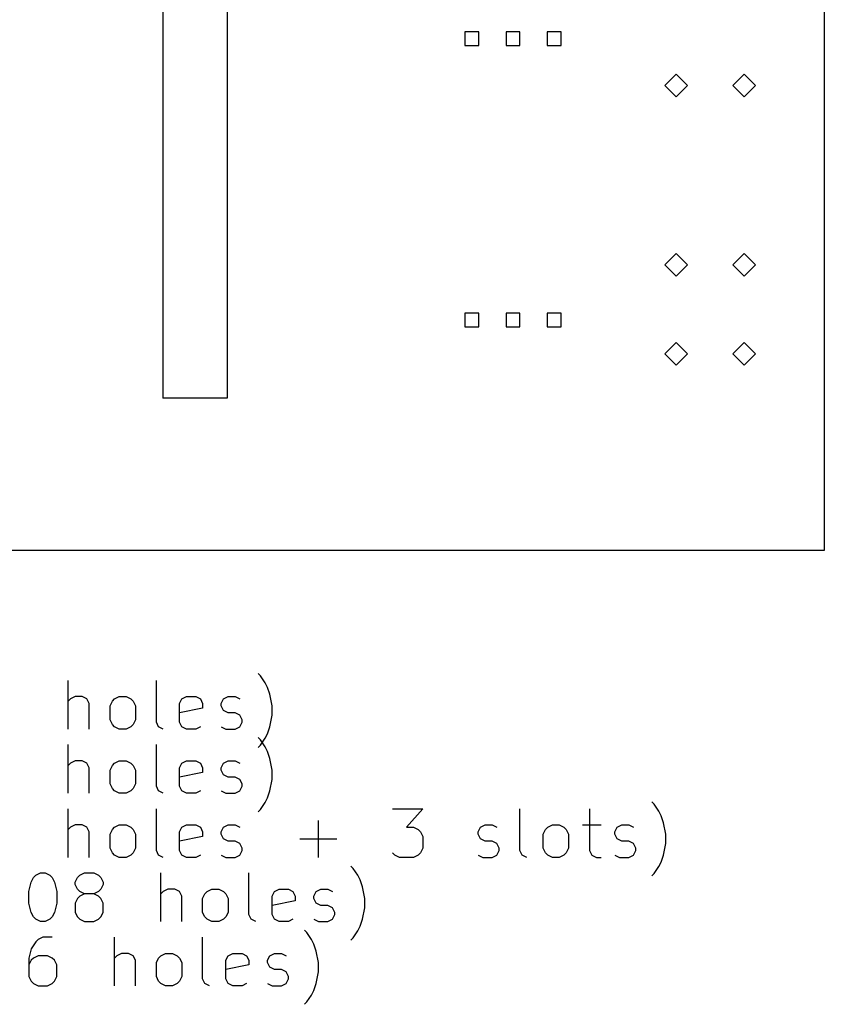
# Model space of a CAD drawing. Extents: x 37 to 138, y -165 to -40.
# Tile 2 of 3: x 89 to 138, y -165 to -104. Entities that reach past the tile are written whole.
import ezdxf

# ---------------------------------------------------------------- set-up
doc = ezdxf.new("R2010")
doc.units = 0
doc.layers.add('BLACK', color=7, linetype='CONTINUOUS')

msp = doc.modelspace()

# ---------------------------------------------------------------- linework, layer by layer
at = {"layer": 'BLACK', "linetype": 'CONTINUOUS'}
for p, q in [((138.227, -40.0304), (138.227, -137.211)), ((97.4344, -49.1744), (97.4344, -127.813)), ((101.397, -49.1744), (101.397, -127.813)), ((116.908, -105.206), (116.06, -105.206)), ((116.06, -105.206), (116.06, -106.054)), ((116.908, -106.054), (116.908, -105.206)), ((119.448, -105.206), (118.6, -105.206)), ((118.6, -105.206), (118.6, -106.054)), ((119.448, -106.054), (119.448, -105.206)), ((121.988, -105.206), (121.14, -105.206)), ((121.14, -105.206), (121.14, -106.054)), ((121.988, -106.054), (121.988, -105.206)), ((116.06, -106.054), (116.908, -106.054)), ((118.6, -106.054), (119.448, -106.054)), ((121.14, -106.054), (121.988, -106.054)), ((129.083, -107.822), (128.383, -108.522)), ((129.783, -108.522), (129.083, -107.822)), ((133.283, -107.822), (132.583, -108.522)), ((133.983, -108.522), (133.283, -107.822)), ((128.383, -108.522), (129.083, -109.222)), ((129.083, -109.222), (129.783, -108.522)), ((132.583, -108.522), (133.283, -109.222)), ((133.283, -109.222), (133.983, -108.522)), ((129.083, -118.883), (128.383, -119.583)), ((129.783, -119.583), (129.083, -118.883)), ((133.283, -118.883), (132.583, -119.583)), ((133.983, -119.583), (133.283, -118.883)), ((128.383, -119.583), (129.083, -120.283)), ((129.083, -120.283), (129.783, -119.583)), ((132.583, -119.583), (133.283, -120.283)), ((133.283, -120.283), (133.983, -119.583)), ((116.908, -122.563), (116.06, -122.563)), ((116.06, -122.563), (116.06, -123.411)), ((116.908, -123.411), (116.908, -122.563)), ((119.448, -122.563), (118.6, -122.563)), ((118.6, -122.563), (118.6, -123.411)), ((119.448, -123.411), (119.448, -122.563)), ((121.988, -122.563), (121.14, -122.563)), ((121.14, -122.563), (121.14, -123.411)), ((121.988, -123.411), (121.988, -122.563)), ((116.06, -123.411), (116.908, -123.411)), ((118.6, -123.411), (119.448, -123.411)), ((121.14, -123.411), (121.988, -123.411)), ((129.083, -124.383), (128.383, -125.083)), ((129.783, -125.083), (129.083, -124.383)), ((133.283, -124.383), (132.583, -125.083)), ((133.983, -125.083), (133.283, -124.383)), ((128.383, -125.083), (129.083, -125.783)), ((129.083, -125.783), (129.783, -125.083)), ((132.583, -125.083), (133.283, -125.783)), ((133.283, -125.783), (133.983, -125.083)), ((101.397, -127.813), (97.4344, -127.813)), ((138.227, -137.211), (38.5064, -137.211)), ((103.454, -144.942), (103.311, -144.799)), ((103.739, -145.371), (103.454, -144.942)), ((91.5964, -148.228), (91.5964, -145.228)), ((97.025, -147.799), (97.025, -145.228)), ((103.882, -145.657), (103.739, -145.371)), ((104.025, -146.085), (103.882, -145.657)), ((91.7393, -146.371), (91.5964, -146.514)), ((92.025, -146.228), (91.7393, -146.371)), ((92.4535, -146.228), (92.025, -146.228)), ((92.7393, -146.371), (92.4535, -146.228)), ((92.8821, -146.657), (92.7393, -146.371)), ((94.3107, -146.514), (94.4535, -146.371)), ((94.4535, -146.371), (94.7393, -146.228)), ((94.7393, -146.228), (95.1678, -146.228)), ((95.1678, -146.228), (95.4535, -146.371)), ((95.4535, -146.371), (95.5964, -146.514)), ((98.4535, -146.657), (98.5964, -146.371)), ((98.5964, -146.371), (98.8821, -146.228)), ((98.8821, -146.228), (99.4535, -146.228)), ((99.4535, -146.228), (99.7393, -146.371)), ((99.7393, -146.371), (99.8821, -146.657)), ((101.025, -146.657), (101.168, -146.371)), ((101.168, -146.371), (101.454, -146.228)), ((101.454, -146.228), (101.882, -146.228)), ((101.882, -146.228), (102.168, -146.371)), ((104.168, -146.799), (104.025, -146.085)), ((92.8821, -148.228), (92.8821, -146.657)), ((94.1678, -146.799), (94.3107, -146.514)), ((94.1678, -147.657), (94.1678, -146.799)), ((95.5964, -146.514), (95.7393, -146.799)), ((95.7393, -146.799), (95.7393, -147.657)), ((98.4535, -147.799), (98.4535, -146.657)), ((99.8821, -146.942), (98.4535, -147.228)), ((99.8821, -146.657), (99.8821, -146.942)), ((101.025, -146.799), (101.025, -146.657)), ((101.168, -147.085), (101.025, -146.799)), ((104.168, -147.371), (104.168, -146.799)), ((101.454, -147.228), (101.168, -147.085)), ((101.882, -147.228), (101.454, -147.228)), ((102.168, -147.371), (101.882, -147.228)), ((102.311, -147.657), (102.168, -147.371)), ((104.025, -148.085), (104.168, -147.371)), ((94.3107, -147.942), (94.1678, -147.657)), ((94.4535, -148.085), (94.3107, -147.942)), ((94.7393, -148.228), (94.4535, -148.085)), ((95.4535, -148.085), (95.1678, -148.228)), ((95.5964, -147.942), (95.4535, -148.085)), ((95.7393, -147.657), (95.5964, -147.942)), ((97.1678, -148.085), (97.025, -147.799)), ((97.4535, -148.228), (97.1678, -148.085)), ((98.5964, -148.085), (98.4535, -147.799)), ((98.8821, -148.228), (98.5964, -148.085)), ((99.7393, -148.085), (99.4535, -148.228)), ((101.025, -148.085), (101.311, -148.228)), ((101.882, -148.228), (102.168, -148.085)), ((102.168, -148.085), (102.311, -147.799)), ((102.311, -147.799), (102.311, -147.657)), ((103.882, -148.514), (104.025, -148.085)), ((95.1678, -148.228), (94.7393, -148.228)), ((99.4535, -148.228), (98.8821, -148.228)), ((101.311, -148.228), (101.882, -148.228)), ((103.454, -148.902), (103.311, -148.759)), ((103.454, -149.228), (103.739, -148.799)), ((103.739, -148.799), (103.882, -148.514)), ((91.5964, -152.188), (91.5964, -149.188)), ((97.025, -151.759), (97.025, -149.188)), ((103.311, -149.371), (103.454, -149.228)), ((103.739, -149.331), (103.454, -148.902)), ((103.882, -149.617), (103.739, -149.331)), ((104.025, -150.045), (103.882, -149.617)), ((104.168, -150.759), (104.025, -150.045)), ((91.7393, -150.331), (91.5964, -150.474)), ((92.025, -150.188), (91.7393, -150.331)), ((92.4535, -150.188), (92.025, -150.188)), ((92.7393, -150.331), (92.4535, -150.188)), ((92.8821, -150.617), (92.7393, -150.331)), ((92.8821, -152.188), (92.8821, -150.617)), ((94.1678, -150.759), (94.3107, -150.474)), ((94.3107, -150.474), (94.4535, -150.331)), ((94.4535, -150.331), (94.7393, -150.188)), ((94.7393, -150.188), (95.1678, -150.188)), ((95.1678, -150.188), (95.4535, -150.331)), ((95.4535, -150.331), (95.5964, -150.474)), ((95.5964, -150.474), (95.7393, -150.759)), ((98.4535, -150.617), (98.5964, -150.331)), ((98.4535, -151.759), (98.4535, -150.617)), ((98.5964, -150.331), (98.8821, -150.188)), ((98.8821, -150.188), (99.4535, -150.188)), ((99.4535, -150.188), (99.7393, -150.331)), ((99.7393, -150.331), (99.8821, -150.617)), ((99.8821, -150.617), (99.8821, -150.902)), ((101.025, -150.617), (101.168, -150.331)), ((101.025, -150.759), (101.025, -150.617)), ((101.168, -150.331), (101.454, -150.188)), ((101.454, -150.188), (101.882, -150.188)), ((101.882, -150.188), (102.168, -150.331)), ((94.1678, -151.617), (94.1678, -150.759)), ((95.7393, -150.759), (95.7393, -151.617)), ((99.8821, -150.902), (98.4535, -151.188)), ((101.168, -151.045), (101.025, -150.759)), ((101.454, -151.188), (101.168, -151.045)), ((101.882, -151.188), (101.454, -151.188)), ((102.168, -151.331), (101.882, -151.188)), ((104.168, -151.331), (104.168, -150.759)), ((94.3107, -151.902), (94.1678, -151.617)), ((95.7393, -151.617), (95.5964, -151.902)), ((97.1678, -152.045), (97.025, -151.759)), ((98.5964, -152.045), (98.4535, -151.759)), ((102.311, -151.617), (102.168, -151.331)), ((102.168, -152.045), (102.311, -151.759)), ((102.311, -151.759), (102.311, -151.617)), ((104.025, -152.045), (104.168, -151.331)), ((94.4535, -152.045), (94.3107, -151.902)), ((94.7393, -152.188), (94.4535, -152.045)), ((95.1678, -152.188), (94.7393, -152.188)), ((95.4535, -152.045), (95.1678, -152.188)), ((95.5964, -151.902), (95.4535, -152.045)), ((97.4535, -152.188), (97.1678, -152.045)), ((98.8821, -152.188), (98.5964, -152.045)), ((99.4535, -152.188), (98.8821, -152.188)), ((99.7393, -152.045), (99.4535, -152.188)), ((101.025, -152.045), (101.311, -152.188)), ((101.311, -152.188), (101.882, -152.188)), ((101.882, -152.188), (102.168, -152.045)), ((103.739, -152.759), (103.882, -152.474)), ((103.882, -152.474), (104.025, -152.045)), ((103.454, -153.188), (103.739, -152.759)), ((127.739, -152.862), (127.596, -152.719)), ((128.025, -153.291), (127.739, -152.862)), ((91.5964, -156.148), (91.5964, -153.148)), ((97.025, -155.719), (97.025, -153.148)), ((103.311, -153.331), (103.454, -153.188)), ((111.596, -153.148), (113.454, -153.148)), ((113.454, -153.148), (112.454, -154.291)), ((119.454, -155.719), (119.454, -153.148)), ((123.739, -153.148), (123.739, -155.719)), ((128.168, -153.577), (128.025, -153.291)), ((128.311, -154.005), (128.168, -153.577)), ((91.7393, -154.291), (91.5964, -154.434)), ((92.025, -154.148), (91.7393, -154.291)), ((92.4535, -154.148), (92.025, -154.148)), ((92.7393, -154.291), (92.4535, -154.148)), ((92.8821, -154.577), (92.7393, -154.291)), ((94.3107, -154.434), (94.4535, -154.291)), ((94.4535, -154.291), (94.7393, -154.148)), ((94.7393, -154.148), (95.1678, -154.148)), ((95.1678, -154.148), (95.4535, -154.291)), ((95.4535, -154.291), (95.5964, -154.434)), ((98.4535, -154.577), (98.5964, -154.291)), ((98.5964, -154.291), (98.8821, -154.148)), ((98.8821, -154.148), (99.4535, -154.148)), ((99.4535, -154.148), (99.7393, -154.291)), ((99.7393, -154.291), (99.8821, -154.577)), ((101.025, -154.577), (101.168, -154.291)), ((101.168, -154.291), (101.454, -154.148)), ((101.454, -154.148), (101.882, -154.148)), ((101.882, -154.148), (102.168, -154.291)), ((107.025, -156.148), (107.025, -153.862)), ((112.454, -154.291), (112.882, -154.291)), ((112.882, -154.291), (113.168, -154.434)), ((116.882, -154.577), (117.025, -154.291)), ((117.025, -154.291), (117.311, -154.148)), ((117.311, -154.148), (117.739, -154.148)), ((117.739, -154.148), (118.025, -154.291)), ((121.025, -154.434), (121.168, -154.291)), ((121.168, -154.291), (121.454, -154.148)), ((121.454, -154.148), (121.882, -154.148)), ((121.882, -154.148), (122.168, -154.291)), ((122.168, -154.291), (122.311, -154.434)), ((123.311, -154.148), (124.454, -154.148)), ((125.311, -154.577), (125.454, -154.291)), ((125.454, -154.291), (125.739, -154.148)), ((125.739, -154.148), (126.168, -154.148)), ((126.168, -154.148), (126.454, -154.291)), ((128.454, -154.719), (128.311, -154.005)), ((92.8821, -156.148), (92.8821, -154.577)), ((94.1678, -154.719), (94.3107, -154.434)), ((94.1678, -155.577), (94.1678, -154.719)), ((95.5964, -154.434), (95.7393, -154.719)), ((95.7393, -154.719), (95.7393, -155.577)), ((98.4535, -155.719), (98.4535, -154.577)), ((99.8821, -154.862), (98.4535, -155.148)), ((99.8821, -154.577), (99.8821, -154.862)), ((101.025, -154.719), (101.025, -154.577)), ((101.168, -155.005), (101.025, -154.719)), ((113.168, -154.434), (113.311, -154.577)), ((113.311, -154.577), (113.454, -154.862)), ((113.454, -154.862), (113.454, -155.577)), ((116.882, -154.719), (116.882, -154.577)), ((117.025, -155.005), (116.882, -154.719)), ((120.882, -154.719), (121.025, -154.434)), ((120.882, -155.577), (120.882, -154.719)), ((122.311, -154.434), (122.454, -154.719)), ((122.454, -154.719), (122.454, -155.577)), ((125.311, -154.719), (125.311, -154.577)), ((125.454, -155.005), (125.311, -154.719)), ((128.454, -155.291), (128.454, -154.719)), ((101.454, -155.148), (101.168, -155.005)), ((101.882, -155.148), (101.454, -155.148)), ((102.168, -155.291), (101.882, -155.148)), ((102.311, -155.577), (102.168, -155.291)), ((105.882, -155.005), (108.168, -155.005)), ((117.311, -155.148), (117.025, -155.005)), ((117.739, -155.148), (117.311, -155.148)), ((118.025, -155.291), (117.739, -155.148)), ((118.168, -155.577), (118.025, -155.291)), ((125.739, -155.148), (125.454, -155.005)), ((126.168, -155.148), (125.739, -155.148)), ((126.454, -155.291), (126.168, -155.148)), ((126.596, -155.577), (126.454, -155.291)), ((128.311, -156.005), (128.454, -155.291)), ((94.3107, -155.862), (94.1678, -155.577)), ((94.4535, -156.005), (94.3107, -155.862)), ((94.7393, -156.148), (94.4535, -156.005)), ((95.4535, -156.005), (95.1678, -156.148)), ((95.5964, -155.862), (95.4535, -156.005)), ((95.7393, -155.577), (95.5964, -155.862)), ((97.1678, -156.005), (97.025, -155.719)), ((97.4535, -156.148), (97.1678, -156.005)), ((98.5964, -156.005), (98.4535, -155.719)), ((98.8821, -156.148), (98.5964, -156.005)), ((99.7393, -156.005), (99.4535, -156.148)), ((101.025, -156.005), (101.311, -156.148)), ((101.882, -156.148), (102.168, -156.005)), ((102.168, -156.005), (102.311, -155.719)), ((102.311, -155.719), (102.311, -155.577)), ((111.739, -156.005), (111.596, -155.862)), ((112.025, -156.148), (111.739, -156.005)), ((113.168, -156.005), (112.882, -156.148)), ((113.311, -155.862), (113.168, -156.005)), ((113.454, -155.577), (113.311, -155.862)), ((116.882, -156.005), (117.168, -156.148)), ((117.739, -156.148), (118.025, -156.005)), ((118.025, -156.005), (118.168, -155.719)), ((118.168, -155.719), (118.168, -155.577)), ((119.596, -156.005), (119.454, -155.719)), ((119.882, -156.148), (119.596, -156.005)), ((121.025, -155.862), (120.882, -155.577)), ((121.168, -156.005), (121.025, -155.862)), ((121.454, -156.148), (121.168, -156.005)), ((122.168, -156.005), (121.882, -156.148)), ((122.311, -155.862), (122.168, -156.005)), ((122.454, -155.577), (122.311, -155.862)), ((123.739, -155.719), (123.882, -156.005)), ((123.882, -156.005), (124.168, -156.148)), ((125.311, -156.005), (125.596, -156.148)), ((126.168, -156.148), (126.454, -156.005)), ((126.454, -156.005), (126.596, -155.719)), ((126.596, -155.719), (126.596, -155.577)), ((128.168, -156.434), (128.311, -156.005)), ((95.1678, -156.148), (94.7393, -156.148)), ((99.4535, -156.148), (98.8821, -156.148)), ((101.311, -156.148), (101.882, -156.148)), ((109.168, -156.822), (109.025, -156.679)), ((112.882, -156.148), (112.025, -156.148)), ((117.168, -156.148), (117.739, -156.148)), ((121.882, -156.148), (121.454, -156.148)), ((124.168, -156.148), (124.454, -156.148)), ((125.596, -156.148), (126.168, -156.148)), ((127.739, -157.148), (128.025, -156.719)), ((128.025, -156.719), (128.168, -156.434)), ((89.4535, -157.394), (89.5964, -157.251)), ((89.5964, -157.251), (89.8821, -157.108)), ((89.8821, -157.108), (90.1678, -157.108)), ((90.1678, -157.108), (90.4535, -157.251)), ((90.4535, -157.251), (90.5964, -157.394)), ((92.1678, -157.394), (92.3107, -157.251)), ((92.3107, -157.251), (92.5964, -157.108)), ((92.5964, -157.108), (93.1678, -157.108)), ((93.1678, -157.108), (93.4535, -157.251)), ((93.4535, -157.251), (93.5964, -157.394)), ((97.3107, -160.108), (97.3107, -157.108)), ((102.739, -159.679), (102.739, -157.108)), ((109.454, -157.251), (109.168, -156.822)), ((109.596, -157.537), (109.454, -157.251)), ((127.596, -157.291), (127.739, -157.148)), ((89.1678, -158.251), (89.3107, -157.679)), ((89.3107, -157.679), (89.4535, -157.394)), ((90.5964, -157.394), (90.7393, -157.679)), ((90.7393, -157.679), (90.8821, -158.251)), ((92.025, -157.679), (92.1678, -157.394)), ((92.025, -157.822), (92.025, -157.679)), ((92.1678, -158.108), (92.025, -157.822)), ((93.5964, -157.394), (93.7393, -157.679)), ((93.7393, -157.822), (93.5964, -158.108)), ((93.7393, -157.679), (93.7393, -157.822)), ((109.739, -157.965), (109.596, -157.537)), ((89.1678, -158.965), (89.1678, -158.251)), ((90.8821, -158.251), (90.8821, -158.965)), ((92.3107, -158.251), (92.1678, -158.108)), ((92.3107, -158.537), (92.1678, -158.679)), ((92.5964, -158.394), (92.3107, -158.251)), ((92.5964, -158.394), (92.3107, -158.537)), ((93.1678, -158.394), (92.5964, -158.394)), ((93.4535, -158.251), (93.1678, -158.394)), ((93.4535, -158.537), (93.1678, -158.394)), ((93.5964, -158.108), (93.4535, -158.251)), ((93.5964, -158.679), (93.4535, -158.537)), ((97.4535, -158.251), (97.3107, -158.394)), ((97.7393, -158.108), (97.4535, -158.251)), ((98.1678, -158.108), (97.7393, -158.108)), ((98.4535, -158.251), (98.1678, -158.108)), ((98.5964, -158.537), (98.4535, -158.251)), ((98.5964, -160.108), (98.5964, -158.537)), ((99.8821, -158.679), (100.025, -158.394)), ((100.025, -158.394), (100.168, -158.251)), ((100.168, -158.251), (100.454, -158.108)), ((100.454, -158.108), (100.882, -158.108)), ((100.882, -158.108), (101.168, -158.251)), ((101.168, -158.251), (101.311, -158.394)), ((101.311, -158.394), (101.454, -158.679)), ((104.168, -158.537), (104.311, -158.251)), ((104.168, -159.679), (104.168, -158.537)), ((104.311, -158.251), (104.596, -158.108)), ((104.596, -158.108), (105.168, -158.108)), ((105.168, -158.108), (105.454, -158.251)), ((105.454, -158.251), (105.596, -158.537)), ((105.596, -158.537), (105.596, -158.822)), ((106.739, -158.537), (106.882, -158.251)), ((106.739, -158.679), (106.739, -158.537)), ((106.882, -158.251), (107.168, -158.108)), ((107.168, -158.108), (107.596, -158.108)), ((107.596, -158.108), (107.882, -158.251)), ((109.882, -158.679), (109.739, -157.965)), ((89.3107, -159.537), (89.1678, -158.965)), ((90.8821, -158.965), (90.7393, -159.537)), ((92.1678, -158.679), (92.025, -158.965)), ((92.025, -158.965), (92.025, -159.537)), ((93.7393, -158.965), (93.5964, -158.679)), ((93.7393, -159.537), (93.7393, -158.965)), ((99.8821, -159.537), (99.8821, -158.679)), ((101.454, -158.679), (101.454, -159.537)), ((105.596, -158.822), (104.168, -159.108)), ((106.882, -158.965), (106.739, -158.679)), ((107.168, -159.108), (106.882, -158.965)), ((107.596, -159.108), (107.168, -159.108)), ((107.882, -159.251), (107.596, -159.108)), ((109.882, -159.251), (109.882, -158.679)), ((89.4535, -159.822), (89.3107, -159.537)), ((90.7393, -159.537), (90.5964, -159.822)), ((92.025, -159.537), (92.1678, -159.822)), ((93.5964, -159.822), (93.7393, -159.537)), ((100.025, -159.822), (99.8821, -159.537)), ((101.454, -159.537), (101.311, -159.822)), ((102.882, -159.965), (102.739, -159.679)), ((104.311, -159.965), (104.168, -159.679)), ((108.025, -159.537), (107.882, -159.251)), ((107.882, -159.965), (108.025, -159.679)), ((108.025, -159.679), (108.025, -159.537)), ((109.739, -159.965), (109.882, -159.251)), ((89.5964, -159.965), (89.4535, -159.822)), ((89.8821, -160.108), (89.5964, -159.965)), ((90.1678, -160.108), (89.8821, -160.108)), ((90.4535, -159.965), (90.1678, -160.108)), ((90.5964, -159.822), (90.4535, -159.965)), ((92.1678, -159.822), (92.3107, -159.965)), ((92.3107, -159.965), (92.5964, -160.108)), ((92.5964, -160.108), (93.1678, -160.108)), ((93.1678, -160.108), (93.4535, -159.965)), ((93.4535, -159.965), (93.5964, -159.822)), ((100.168, -159.965), (100.025, -159.822)), ((100.454, -160.108), (100.168, -159.965)), ((100.882, -160.108), (100.454, -160.108)), ((101.168, -159.965), (100.882, -160.108)), ((101.311, -159.822), (101.168, -159.965)), ((103.168, -160.108), (102.882, -159.965)), ((104.596, -160.108), (104.311, -159.965)), ((105.168, -160.108), (104.596, -160.108)), ((105.454, -159.965), (105.168, -160.108)), ((106.739, -159.965), (107.025, -160.108)), ((107.025, -160.108), (107.596, -160.108)), ((107.596, -160.108), (107.882, -159.965)), ((109.596, -160.394), (109.739, -159.965)), ((106.311, -160.782), (106.168, -160.639)), ((106.596, -161.211), (106.311, -160.782)), ((109.168, -161.108), (109.454, -160.679)), ((109.454, -160.679), (109.596, -160.394)), ((89.5964, -161.354), (89.3107, -161.782)), ((89.7393, -161.211), (89.5964, -161.354)), ((90.025, -161.068), (89.7393, -161.211)), ((90.5964, -161.068), (90.025, -161.068)), ((94.4535, -164.068), (94.4535, -161.068)), ((99.8821, -163.639), (99.8821, -161.068)), ((106.739, -161.497), (106.596, -161.211)), ((106.882, -161.925), (106.739, -161.497)), ((109.025, -161.251), (109.168, -161.108)), ((89.3107, -161.782), (89.1678, -162.354)), ((94.8821, -162.068), (94.5964, -162.211)), ((95.3107, -162.068), (94.8821, -162.068)), ((95.5964, -162.211), (95.3107, -162.068)), ((97.3107, -162.211), (97.5964, -162.068)), ((97.5964, -162.068), (98.025, -162.068)), ((98.025, -162.068), (98.3107, -162.211)), ((101.454, -162.211), (101.739, -162.068)), ((101.739, -162.068), (102.311, -162.068)), ((102.311, -162.068), (102.596, -162.211)), ((104.025, -162.211), (104.311, -162.068)), ((104.311, -162.068), (104.739, -162.068)), ((104.739, -162.068), (105.025, -162.211)), ((107.025, -162.639), (106.882, -161.925)), ((89.1678, -162.354), (89.1678, -163.497)), ((89.3107, -162.497), (89.1678, -162.782)), ((89.4535, -162.354), (89.3107, -162.497)), ((89.7393, -162.211), (89.4535, -162.354)), ((90.3107, -162.211), (89.7393, -162.211)), ((90.5964, -162.354), (90.3107, -162.211)), ((90.7393, -162.497), (90.5964, -162.354)), ((90.8821, -162.782), (90.7393, -162.497)), ((90.8821, -163.497), (90.8821, -162.782)), ((94.5964, -162.211), (94.4535, -162.354)), ((95.7393, -162.497), (95.5964, -162.211)), ((95.7393, -164.068), (95.7393, -162.497)), ((97.025, -162.639), (97.1678, -162.354)), ((97.025, -163.497), (97.025, -162.639)), ((97.1678, -162.354), (97.3107, -162.211)), ((98.3107, -162.211), (98.4535, -162.354)), ((98.4535, -162.354), (98.5964, -162.639)), ((98.5964, -162.639), (98.5964, -163.497)), ((101.311, -162.497), (101.454, -162.211)), ((101.311, -163.639), (101.311, -162.497)), ((102.739, -162.782), (101.311, -163.068)), ((102.596, -162.211), (102.739, -162.497)), ((102.739, -162.497), (102.739, -162.782)), ((103.882, -162.497), (104.025, -162.211)), ((103.882, -162.639), (103.882, -162.497)), ((104.025, -162.925), (103.882, -162.639)), ((107.025, -163.211), (107.025, -162.639)), ((104.311, -163.068), (104.025, -162.925)), ((104.739, -163.068), (104.311, -163.068)), ((105.025, -163.211), (104.739, -163.068)), ((105.168, -163.497), (105.025, -163.211)), ((106.882, -163.925), (107.025, -163.211)), ((89.1678, -163.497), (89.3107, -163.782)), ((89.3107, -163.782), (89.4535, -163.925)), ((89.4535, -163.925), (89.7393, -164.068)), ((90.3107, -164.068), (90.5964, -163.925)), ((90.5964, -163.925), (90.7393, -163.782)), ((90.7393, -163.782), (90.8821, -163.497)), ((97.1678, -163.782), (97.025, -163.497)), ((97.3107, -163.925), (97.1678, -163.782)), ((97.5964, -164.068), (97.3107, -163.925)), ((98.3107, -163.925), (98.025, -164.068)), ((98.4535, -163.782), (98.3107, -163.925)), ((98.5964, -163.497), (98.4535, -163.782)), ((100.025, -163.925), (99.8821, -163.639)), ((100.311, -164.068), (100.025, -163.925)), ((101.454, -163.925), (101.311, -163.639)), ((101.739, -164.068), (101.454, -163.925)), ((102.596, -163.925), (102.311, -164.068)), ((103.882, -163.925), (104.168, -164.068)), ((104.739, -164.068), (105.025, -163.925)), ((105.025, -163.925), (105.168, -163.639)), ((105.168, -163.639), (105.168, -163.497)), ((106.739, -164.354), (106.882, -163.925)), ((89.7393, -164.068), (90.3107, -164.068)), ((98.025, -164.068), (97.5964, -164.068)), ((102.311, -164.068), (101.739, -164.068)), ((104.168, -164.068), (104.739, -164.068)), ((106.596, -164.639), (106.739, -164.354)), ((106.168, -165.211), (106.311, -165.068)), ((106.311, -165.068), (106.596, -164.639))]:
    msp.add_line(p, q, dxfattribs=at)

doc.saveas('drawing.dxf')
